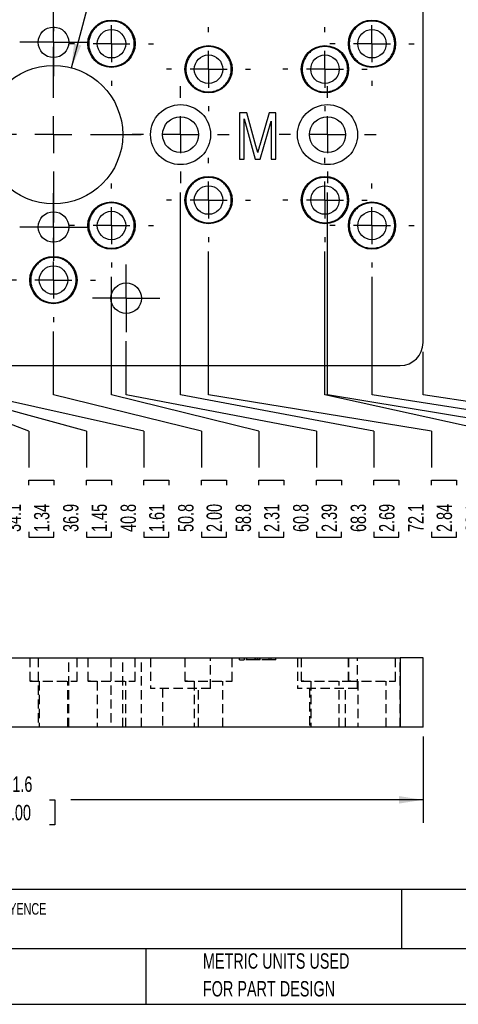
# Model space of a CAD drawing. Header units: millimetres. Extents: x 6 to 273, y 6 to 210.
# Tile 3 of 5: x 103 to 164, y 6 to 142. Entities that reach past the tile are written whole.
import ezdxf

# ---------------------------------------------------------------- set-up
doc = ezdxf.new("R2010")
doc.units = ezdxf.units.MM
doc.linetypes.add('CENTERX2', pattern=[20.32, 12.7, -2.54, 2.54, -2.54])
doc.linetypes.add('HIDDEN', pattern=[1.905, 1.27, -0.635])
doc.layers.add('CENTER', color=40, linetype='CENTERX2')
doc.layers.add('HIDDEN', color=102, linetype='HIDDEN')
doc.layers.add('DIMENSIONS', color=140, linetype='Continuous', lineweight=25)
doc.layers.add('TEXT', color=140, linetype='Continuous', lineweight=25)
doc.styles.add('SLDTEXTSTYLE0', font='TXT', dxfattribs={"width": 0.7})
doc.dimstyles.new('SLDDIMSTYLE1', dxfattribs={"dimtxt": 2.158008, "dimasz": 3.302, "dimexe": 0, "dimexo": 0.0625, "dimgap": 0.539502, "dimtad": 0, "dimtih": 1, "dimtoh": 1, "dimrnd": 1e-09, "dimzin": 12, "dimdsep": 46, "dimtxsty": 'SLDTEXTSTYLE0', "dimblk1": 'NONE', "dimblk2": 'NONE', "dimsah": 1, "dimcen": 0.09, "dimadec": 0, "dimazin": 3, "dimtfac": 1, "dimtofl": 0, "dimtmove": 0, "dimatfit": 3, "dimldrblk": 'NONE', "dimfxl": 0, "dimfrac": 2, "dimtolj": 1, "dimtzin": 12, "dimarcsym": 0})
doc.dimstyles.new('SLDDIMSTYLE3', dxfattribs={"dimtxt": 2.158008, "dimasz": 3.302, "dimexe": 0, "dimexo": 0.0625, "dimgap": 0.539502, "dimtad": 0, "dimtih": 1, "dimtoh": 1, "dimrnd": 1e-09, "dimzin": 12, "dimdsep": 46, "dimtxsty": 'SLDTEXTSTYLE0', "dimsah": 1, "dimcen": 0, "dimadec": 0, "dimazin": 3, "dimtfac": 1, "dimtofl": 0, "dimtmove": 0, "dimatfit": 3, "dimfxl": 0, "dimfrac": 2, "dimtolj": 1, "dimtzin": 12, "dimarcsym": 0})
doc.dimstyles.new('SLDDIMSTYLE5', dxfattribs={"dimtxt": 2.158008, "dimasz": 3.302, "dimexe": 0, "dimexo": 0.0625, "dimgap": 0.539502, "dimtad": 0, "dimtih": 1, "dimtoh": 1, "dimrnd": 1e-09, "dimzin": 12, "dimdsep": 46, "dimtxsty": 'SLDTEXTSTYLE0', "dimsah": 1, "dimcen": 0.09, "dimadec": 0, "dimazin": 3, "dimtfac": 1, "dimtofl": 0, "dimtmove": 0, "dimatfit": 3, "dimfxl": 0, "dimfrac": 2, "dimtolj": 1, "dimtzin": 12, "dimarcsym": 0})

# ---------------------------------------------------------------- blocks, each defined once
blk = doc.blocks.new('SW_NOTE_0')
at = {"layer": 'TEXT', "color": 0, "attachment_point": 1, "style": 'SLDTEXTSTYLE0'}
for s, insert, char_height in [('SWIVELLINK STANDARD SERIES METRIC MOUNTING PLATE, FOR USE WITH BALL BASES SLM-1 OR SLM-1-40 OR SLM-1XS AND KEYENCE', (0, 2.05), 1.5875), ('CAMERAS.', (0, -1.07), 1.587)]:
    blk.add_mtext(s, dxfattribs=dict(at, insert=insert, char_height=char_height))
blk = doc.blocks.new('SW_NOTE_0_3')
at = {"layer": 'TEXT', "color": 0, "char_height": 2.1167, "attachment_point": 1, "style": 'SLDTEXTSTYLE0'}
for s, insert in [('PART DIMENSIONS MAY DIFFER SLIGHTLY', (0, 2.73)), ("DUE TO MANUFACTURER'S VARIANCES", (0, -1.09))]:
    blk.add_mtext(s, dxfattribs=dict(at, insert=insert))
blk = doc.blocks.new('SW_NOTE_0_6')
at = {"layer": 'TEXT', "color": 0, "char_height": 2.1167, "attachment_point": 1, "style": 'SLDTEXTSTYLE0'}
for s, insert in [('METRIC UNITS USED', (0, 2.73)), ('FOR PART DESIGN', (0, -1.09))]:
    blk.add_mtext(s, dxfattribs=dict(at, insert=insert))
blk = doc.blocks.new('_D_3')
at = {"layer": 'DIMENSIONS'}
for p, q in [((46.14, 108.16), (51.14, 113.25)), ((51.14, 113.25), (102.03, 113.25)), ((32.29, 108.16), (31.56, 108.16)), ((31.56, 108.16), (31.56, 104.73)), ((38.7, 108.16), (39.43, 108.16)), ((39.43, 108.16), (39.43, 104.73)), ((46.14, 108.16), (41.14, 108.16)), ((31.56, 104.73), (32.29, 104.73)), ((39.43, 104.73), (38.7, 104.73))]:
    blk.add_line(p, q, dxfattribs=at)
at = {"layer": 'DIMENSIONS', "char_height": 2.117, "attachment_point": 1, "style": 'SLDTEXTSTYLE0'}
for s, insert in [('19.1', (32.29, 111.37)), ('0.75', (32.29, 107.46))]:
    blk.add_mtext(s, dxfattribs=dict(at, insert=insert))
blk = doc.blocks.new('_None')
blk = doc.blocks.new('_D_9')
at = {"layer": 'DIMENSIONS'}
for p, q in [((32.29, 159.08), (31.56, 159.08)), ((31.56, 159.08), (31.56, 155.65)), ((38.7, 159.08), (39.43, 159.08)), ((39.43, 159.08), (39.43, 155.65)), ((46.14, 159.08), (41.14, 159.08)), ((46.14, 159.08), (51.14, 138.65)), ((31.56, 155.65), (32.29, 155.65)), ((39.43, 155.65), (38.7, 155.65)), ((51.14, 138.65), (102.03, 138.65))]:
    blk.add_line(p, q, dxfattribs=at)
at = {"layer": 'DIMENSIONS', "char_height": 2.117, "attachment_point": 1, "style": 'SLDTEXTSTYLE0'}
for s, insert in [('44.5', (32.29, 162.29)), ('1.75', (32.29, 158.38))]:
    blk.add_mtext(s, dxfattribs=dict(at, insert=insert))
blk = doc.blocks.new('_D_19')
at = {"layer": 'DIMENSIONS'}
for p, q in [((91.23, 90.17), (91.23, 118.01)), ((104.57, 85.17), (91.23, 90.17)), ((104.57, 85.17), (104.57, 80.17)), ((104.57, 77.73), (104.57, 78.45)), ((104.57, 78.45), (108, 78.45)), ((108, 78.45), (108, 77.73)), ((104.57, 71.31), (104.57, 70.59)), ((104.57, 70.59), (108, 70.59)), ((108, 70.59), (108, 71.31))]:
    blk.add_line(p, q, dxfattribs=at)
at = {"layer": 'DIMENSIONS', "char_height": 2.117, "attachment_point": 1, "rotation": 90, "style": 'SLDTEXTSTYLE0'}
for s, insert in [('34.1', (101.35, 71.31)), ('1.34', (105.27, 71.31))]:
    blk.add_mtext(s, dxfattribs=dict(at, insert=insert))
blk = doc.blocks.new('_D_20')
at = {"layer": 'DIMENSIONS'}
for p, q in [((94.08, 90.17), (94.08, 110.89)), ((112.47, 85.17), (94.08, 90.17)), ((112.47, 85.17), (112.47, 80.17)), ((112.47, 77.73), (112.47, 78.45)), ((112.47, 78.45), (115.9, 78.45)), ((115.9, 78.45), (115.9, 77.73)), ((112.47, 71.31), (112.47, 70.59)), ((112.47, 70.59), (115.9, 70.59)), ((115.9, 70.59), (115.9, 71.31))]:
    blk.add_line(p, q, dxfattribs=at)
at = {"layer": 'DIMENSIONS', "char_height": 2.117, "attachment_point": 1, "rotation": 90, "style": 'SLDTEXTSTYLE0'}
for s, insert in [('36.9', (109.26, 71.31)), ('1.45', (113.17, 71.31))]:
    blk.add_mtext(s, dxfattribs=dict(at, insert=insert))
blk = doc.blocks.new('_D_21')
at = {"layer": 'DIMENSIONS'}
for p, q in [((97.94, 90.17), (97.94, 97.54)), ((120.37, 85.17), (97.94, 90.17)), ((120.37, 85.17), (120.37, 80.17)), ((120.37, 77.73), (120.37, 78.45)), ((120.37, 78.45), (123.8, 78.45)), ((123.8, 78.45), (123.8, 77.73)), ((120.37, 71.31), (120.37, 70.59)), ((120.37, 70.59), (123.8, 70.59)), ((123.8, 70.59), (123.8, 71.31))]:
    blk.add_line(p, q, dxfattribs=at)
at = {"layer": 'DIMENSIONS', "char_height": 2.117, "attachment_point": 1, "rotation": 90, "style": 'SLDTEXTSTYLE0'}
for s, insert in [('40.8', (117.16, 71.31)), ('1.61', (121.08, 71.31))]:
    blk.add_mtext(s, dxfattribs=dict(at, insert=insert))
blk = doc.blocks.new('_D_22')
at = {"layer": 'DIMENSIONS'}
for p, q in [((107.94, 90.17), (107.94, 98.89)), ((128.28, 85.17), (107.94, 90.17)), ((128.28, 85.17), (128.28, 80.17)), ((128.28, 77.73), (128.28, 78.45)), ((128.28, 78.45), (131.71, 78.45)), ((131.71, 78.45), (131.71, 77.73)), ((128.28, 71.31), (128.28, 70.59)), ((128.28, 70.59), (131.71, 70.59)), ((131.71, 70.59), (131.71, 71.31))]:
    blk.add_line(p, q, dxfattribs=at)
at = {"layer": 'DIMENSIONS', "char_height": 2.117, "attachment_point": 1, "rotation": 90, "style": 'SLDTEXTSTYLE0'}
for s, insert in [('50.8', (125.07, 71.31)), ('2.00', (128.98, 71.31))]:
    blk.add_mtext(s, dxfattribs=dict(at, insert=insert))
blk = doc.blocks.new('_D_23')
at = {"layer": 'DIMENSIONS'}
for p, q in [((115.92, 90.17), (115.92, 106.39)), ((136.18, 85.17), (115.92, 90.17)), ((136.18, 85.17), (136.18, 80.17)), ((136.18, 77.73), (136.18, 78.45)), ((136.18, 78.45), (139.61, 78.45)), ((139.61, 78.45), (139.61, 77.73)), ((136.18, 71.31), (136.18, 70.59)), ((136.18, 70.59), (139.61, 70.59)), ((139.61, 70.59), (139.61, 71.31))]:
    blk.add_line(p, q, dxfattribs=at)
at = {"layer": 'DIMENSIONS', "char_height": 2.117, "attachment_point": 1, "rotation": 90, "style": 'SLDTEXTSTYLE0'}
for s, insert in [('58.8', (132.97, 71.31)), ('2.31', (136.88, 71.31))]:
    blk.add_mtext(s, dxfattribs=dict(at, insert=insert))
blk = doc.blocks.new('_D_24')
at = {"layer": 'DIMENSIONS'}
for p, q in [((117.94, 90.17), (117.94, 97.54)), ((144.09, 85.17), (117.94, 90.17)), ((144.09, 85.17), (144.09, 80.17)), ((144.09, 77.73), (144.09, 78.45)), ((144.09, 78.45), (147.52, 78.45)), ((147.52, 78.45), (147.52, 77.73)), ((144.09, 71.31), (144.09, 70.59)), ((144.09, 70.59), (147.52, 70.59)), ((147.52, 70.59), (147.52, 71.31))]:
    blk.add_line(p, q, dxfattribs=at)
at = {"layer": 'DIMENSIONS', "char_height": 2.117, "attachment_point": 1, "rotation": 90, "style": 'SLDTEXTSTYLE0'}
for s, insert in [('60.8', (140.87, 71.31)), ('2.39', (144.79, 71.31))]:
    blk.add_mtext(s, dxfattribs=dict(at, insert=insert))
blk = doc.blocks.new('_D_25')
at = {"layer": 'DIMENSIONS'}
for p, q in [((125.4, 90.17), (125.4, 118.01)), ((151.99, 85.17), (125.4, 90.17)), ((151.99, 85.17), (151.99, 80.17)), ((151.99, 77.73), (151.99, 78.45)), ((151.99, 78.45), (155.42, 78.45)), ((155.42, 78.45), (155.42, 77.73)), ((151.99, 71.31), (151.99, 70.59)), ((151.99, 70.59), (155.42, 70.59)), ((155.42, 70.59), (155.42, 71.31))]:
    blk.add_line(p, q, dxfattribs=at)
at = {"layer": 'DIMENSIONS', "char_height": 2.117, "attachment_point": 1, "rotation": 90, "style": 'SLDTEXTSTYLE0'}
for s, insert in [('68.3', (148.78, 71.31)), ('2.69', (152.69, 71.31))]:
    blk.add_mtext(s, dxfattribs=dict(at, insert=insert))
blk = doc.blocks.new('_D_26')
at = {"layer": 'DIMENSIONS'}
for p, q in [((129.25, 90.17), (129.25, 109.89)), ((159.89, 85.17), (129.25, 90.17)), ((159.89, 85.17), (159.89, 80.17)), ((159.89, 77.73), (159.89, 78.45)), ((159.89, 78.45), (163.32, 78.45)), ((163.32, 78.45), (163.32, 77.73)), ((159.89, 71.31), (159.89, 70.59)), ((159.89, 70.59), (163.32, 70.59)), ((163.32, 70.59), (163.32, 71.31))]:
    blk.add_line(p, q, dxfattribs=at)
at = {"layer": 'DIMENSIONS', "char_height": 2.117, "attachment_point": 1, "rotation": 90, "style": 'SLDTEXTSTYLE0'}
for s, insert in [('72.1', (156.68, 71.31)), ('2.84', (160.6, 71.31))]:
    blk.add_mtext(s, dxfattribs=dict(at, insert=insert))
blk = doc.blocks.new('_D_27')
at = {"layer": 'DIMENSIONS'}
for p, q in [((145.25, 90.17), (145.25, 109.89)), ((167.8, 85.17), (145.25, 90.17)), ((167.8, 85.17), (167.8, 80.17)), ((167.8, 77.73), (167.8, 78.45)), ((167.8, 78.45), (171.23, 78.45)), ((171.23, 78.45), (171.23, 77.73)), ((167.8, 71.31), (167.8, 70.59)), ((167.8, 70.59), (171.23, 70.59)), ((171.23, 70.59), (171.23, 71.31))]:
    blk.add_line(p, q, dxfattribs=at)
at = {"layer": 'DIMENSIONS', "char_height": 2.117, "attachment_point": 1, "rotation": 90, "style": 'SLDTEXTSTYLE0'}
for s, insert in [('88.1', (164.59, 71.31)), ('3.47', (168.5, 71.31))]:
    blk.add_mtext(s, dxfattribs=dict(at, insert=insert))
blk = doc.blocks.new('_D_28')
at = {"layer": 'DIMENSIONS'}
for p, q in [((145.6, 90.17), (145.6, 118.01)), ((175.7, 85.17), (145.6, 90.17)), ((175.7, 85.17), (175.7, 80.17)), ((175.7, 77.73), (175.7, 78.45)), ((175.7, 78.45), (179.13, 78.45)), ((179.13, 78.45), (179.13, 77.73)), ((175.7, 71.31), (175.7, 70.59)), ((175.7, 70.59), (179.13, 70.59)), ((179.13, 70.59), (179.13, 71.31))]:
    blk.add_line(p, q, dxfattribs=at)
at = {"layer": 'DIMENSIONS', "char_height": 2.117, "attachment_point": 1, "rotation": 90, "style": 'SLDTEXTSTYLE0'}
for s, insert in [('88.5', (172.49, 71.31)), ('3.48', (176.4, 71.31))]:
    blk.add_mtext(s, dxfattribs=dict(at, insert=insert))
blk = doc.blocks.new('_D_29')
at = {"layer": 'DIMENSIONS'}
for p, q in [((151.72, 90.17), (151.72, 106.39)), ((183.61, 85.17), (151.72, 90.17)), ((183.61, 85.17), (183.61, 80.17)), ((183.61, 77.73), (183.61, 78.45)), ((183.61, 78.45), (187.04, 78.45)), ((187.04, 78.45), (187.04, 77.73)), ((183.61, 71.31), (183.61, 70.59)), ((183.61, 70.59), (187.04, 70.59)), ((187.04, 70.59), (187.04, 71.31))]:
    blk.add_line(p, q, dxfattribs=at)
at = {"layer": 'DIMENSIONS', "char_height": 2.117, "attachment_point": 1, "rotation": 90, "style": 'SLDTEXTSTYLE0'}
for s, insert in [('94.6', (180.39, 71.31)), ('3.72', (184.31, 71.31))]:
    blk.add_mtext(s, dxfattribs=dict(at, insert=insert))
blk = doc.blocks.new('_D_30')
at = {"layer": 'DIMENSIONS'}
for p, q in [((158.74, 90.17), (158.74, 96.1)), ((191.51, 85.17), (158.74, 90.17)), ((191.51, 85.17), (191.51, 80.17)), ((191.51, 77.73), (191.51, 78.45)), ((191.51, 78.45), (194.94, 78.45)), ((194.94, 78.45), (194.94, 77.73)), ((191.51, 71.31), (191.51, 70.59)), ((191.51, 70.59), (194.94, 70.59)), ((194.94, 70.59), (194.94, 71.31))]:
    blk.add_line(p, q, dxfattribs=at)
at = {"layer": 'DIMENSIONS', "char_height": 2.117, "attachment_point": 1, "rotation": 90, "style": 'SLDTEXTSTYLE0'}
for s, insert in [('101.6', (188.3, 70.42)), ('4.00', (192.21, 71.31))]:
    blk.add_mtext(s, dxfattribs=dict(at, insert=insert))
blk = doc.blocks.new('_D_34')
at = {"layer": 'DIMENSIONS'}
for p, q in [((110.41, 135.15), (119.04, 167.35)), ((119.04, 167.35), (125.39, 167.35)), ((127.02, 167.35), (126.29, 167.35)), ((126.29, 167.35), (126.29, 163.92)), ((133.43, 167.35), (134.15, 167.35)), ((134.15, 167.35), (134.15, 163.92)), ((126.29, 163.92), (127.02, 163.92)), ((134.15, 163.92), (133.43, 163.92))]:
    blk.add_line(p, q, dxfattribs=at)
blk.add_solid([(110.41, 135.15), (111.75, 138.21), (110.77, 138.47)], dxfattribs=at)
at = {"layer": 'DIMENSIONS', "char_height": 2.117, "attachment_point": 1, "style": 'SLDTEXTSTYLE0'}
for s, insert in [('%%c', (125.39, 170.56)), ('19.1', (128.64, 170.56)), ('0.75', (127.02, 166.65))]:
    blk.add_mtext(s, dxfattribs=dict(at, insert=insert))
blk = doc.blocks.new('SW_CENTERMARKSYMBOL_12')
at = {"layer": 'CENTER', "color": 0}
for p, q in [((0, 5.08), (0, 5.79)), ((0, 0), (0, 2.54)), ((-5.08, 0), (-5.79, 0)), ((0, 0), (-2.54, 0)), ((0, 0), (0, -2.54)), ((0, 0), (2.54, 0)), ((5.08, 0), (5.79, 0)), ((0, -5.08), (0, -5.79))]:
    blk.add_line(p, q, dxfattribs=at)
blk = doc.blocks.new('SW_CENTERMARKSYMBOL_14')
at = {"layer": 'CENTER', "color": 0}
for p, q in [((0, 5.08), (0, 5.79)), ((0, 0), (0, 2.54)), ((-5.08, 0), (-5.79, 0)), ((0, 0), (-2.54, 0)), ((0, 0), (0, -2.54)), ((0, 0), (2.54, 0)), ((5.08, 0), (5.79, 0)), ((0, -5.08), (0, -5.79))]:
    blk.add_line(p, q, dxfattribs=at)
blk = doc.blocks.new('SW_CENTERMARKSYMBOL_15')
at = {"layer": 'CENTER', "color": 0}
for p, q in [((0, 2.54), (0, 4.64)), ((0, 0), (0, 2.54)), ((-2.54, 0), (-4.64, 0)), ((0, 0), (-2.54, 0)), ((0, 0), (0, -2.54)), ((0, 0), (2.54, 0)), ((2.54, 0), (4.64, 0)), ((0, -2.54), (0, -4.64))]:
    blk.add_line(p, q, dxfattribs=at)
blk = doc.blocks.new('SW_CENTERMARKSYMBOL_16')
at = {"layer": 'CENTER', "color": 0}
for p, q in [((0, 2.54), (0, 4.64)), ((0, 0), (0, 2.54)), ((-2.54, 0), (-4.64, 0)), ((0, 0), (-2.54, 0)), ((0, 0), (0, -2.54)), ((0, 0), (2.54, 0)), ((2.54, 0), (4.64, 0)), ((0, -2.54), (0, -4.64))]:
    blk.add_line(p, q, dxfattribs=at)
blk = doc.blocks.new('SW_CENTERMARKSYMBOL_17')
at = {"layer": 'CENTER', "color": 0}
for p, q in [((0, 5.08), (0, 5.79)), ((0, 0), (0, 2.54)), ((-5.08, 0), (-5.79, 0)), ((0, 0), (-2.54, 0)), ((0, 0), (0, -2.54)), ((0, 0), (2.54, 0)), ((5.08, 0), (5.79, 0)), ((0, -5.08), (0, -5.79))]:
    blk.add_line(p, q, dxfattribs=at)
blk = doc.blocks.new('SW_CENTERMARKSYMBOL_18')
at = {"layer": 'CENTER', "color": 0}
for p, q in [((0, 2.54), (0, 4.64)), ((0, 0), (0, 2.54)), ((-2.54, 0), (-4.64, 0)), ((0, 0), (-2.54, 0)), ((0, 0), (0, -2.54)), ((0, 0), (2.54, 0)), ((2.54, 0), (4.64, 0)), ((0, -2.54), (0, -4.64))]:
    blk.add_line(p, q, dxfattribs=at)
blk = doc.blocks.new('SW_CENTERMARKSYMBOL_19')
at = {"layer": 'CENTER', "color": 0}
for p, q in [((0, 5.08), (0, 5.79)), ((0, 0), (0, 2.54)), ((-5.08, 0), (-5.79, 0)), ((0, 0), (-2.54, 0)), ((0, 0), (0, -2.54)), ((0, 0), (2.54, 0)), ((5.08, 0), (5.79, 0)), ((0, -5.08), (0, -5.79))]:
    blk.add_line(p, q, dxfattribs=at)
blk = doc.blocks.new('SW_CENTERMARKSYMBOL_20')
at = {"layer": 'CENTER', "color": 0}
for p, q in [((0, 5.08), (0, 6.665)), ((0, 0), (0, 2.54)), ((-5.08, 0), (-6.665, 0)), ((0, 0), (-2.54, 0)), ((0, 0), (0, -2.54)), ((0, 0), (2.54, 0)), ((5.08, 0), (6.665, 0)), ((0, -5.08), (0, -6.665))]:
    blk.add_line(p, q, dxfattribs=at)
blk = doc.blocks.new('SW_CENTERMARKSYMBOL_21')
at = {"layer": 'CENTER', "color": 0}
for p, q in [((0, 5.08), (0, 5.79)), ((0, 0), (0, 2.54)), ((-5.08, 0), (-5.79, 0)), ((0, 0), (-2.54, 0)), ((0, 0), (0, -2.54)), ((0, 0), (2.54, 0)), ((5.08, 0), (5.79, 0)), ((0, -5.08), (0, -5.79))]:
    blk.add_line(p, q, dxfattribs=at)
blk = doc.blocks.new('SW_CENTERMARKSYMBOL_22')
at = {"layer": 'CENTER', "color": 0}
for p, q in [((0, 5.08), (0, 5.79)), ((0, 0), (0, 2.54)), ((-5.08, 0), (-5.79, 0)), ((0, 0), (-2.54, 0)), ((0, 0), (0, -2.54)), ((0, 0), (2.54, 0)), ((5.08, 0), (5.79, 0)), ((0, -5.08), (0, -5.79))]:
    blk.add_line(p, q, dxfattribs=at)
blk = doc.blocks.new('SW_CENTERMARKSYMBOL_23')
at = {"layer": 'CENTER', "color": 0}
for p, q in [((0, 5.08), (0, 6.665)), ((0, 0), (0, 2.54)), ((-5.08, 0), (-6.665, 0)), ((0, 0), (-2.54, 0)), ((0, 0), (0, -2.54)), ((0, 0), (2.54, 0)), ((5.08, 0), (6.665, 0)), ((0, -5.08), (0, -6.665))]:
    blk.add_line(p, q, dxfattribs=at)
blk = doc.blocks.new('SW_CENTERMARKSYMBOL_24')
at = {"layer": 'CENTER', "color": 0}
for p, q in [((0, 5.08), (0, 5.79)), ((0, 0), (0, 2.54)), ((-5.08, 0), (-5.79, 0)), ((0, 0), (-2.54, 0)), ((0, 0), (0, -2.54)), ((0, 0), (2.54, 0)), ((5.08, 0), (5.79, 0)), ((0, -5.08), (0, -5.79))]:
    blk.add_line(p, q, dxfattribs=at)
blk = doc.blocks.new('SW_CENTERMARKSYMBOL_25')
at = {"layer": 'CENTER', "color": 0}
for p, q in [((0, 5.08), (0, 5.79)), ((0, 0), (0, 2.54)), ((-5.08, 0), (-5.79, 0)), ((0, 0), (-2.54, 0)), ((0, 0), (0, -2.54)), ((0, 0), (2.54, 0)), ((5.08, 0), (5.79, 0)), ((0, -5.08), (0, -5.79))]:
    blk.add_line(p, q, dxfattribs=at)
blk = doc.blocks.new('SW_CENTERMARKSYMBOL_26')
at = {"layer": 'CENTER', "color": 0}
for p, q in [((0, 5.08), (0, 5.79)), ((0, 0), (0, 2.54)), ((-5.08, 0), (-5.79, 0)), ((0, 0), (-2.54, 0)), ((0, 0), (0, -2.54)), ((0, 0), (2.54, 0)), ((5.08, 0), (5.79, 0)), ((0, -5.08), (0, -5.79))]:
    blk.add_line(p, q, dxfattribs=at)
blk = doc.blocks.new('SW_CENTERMARKSYMBOL_27')
at = {"layer": 'CENTER', "color": 0}
for p, q in [((0, 5.08), (0, 5.79)), ((0, 0), (0, 2.54)), ((-5.08, 0), (-5.79, 0)), ((0, 0), (-2.54, 0)), ((0, 0), (0, -2.54)), ((0, 0), (2.54, 0)), ((5.08, 0), (5.79, 0)), ((0, -5.08), (0, -5.79))]:
    blk.add_line(p, q, dxfattribs=at)
blk = doc.blocks.new('SW_CENTERMARKSYMBOL_28')
at = {"layer": 'CENTER', "color": 0}
for p, q in [((0, 5.08), (0, 12.065)), ((0, 0), (0, 2.54)), ((-5.08, 0), (-12.065, 0)), ((0, 0), (-2.54, 0)), ((0, 0), (0, -2.54)), ((0, 0), (2.54, 0)), ((5.08, 0), (12.065, 0)), ((0, -5.08), (0, -12.065))]:
    blk.add_line(p, q, dxfattribs=at)
blk = doc.blocks.new('_D_36')
at = {"layer": 'DIMENSIONS'}
for p, q in [((57.14, 43.2), (57.14, 31.29)), ((158.74, 43.2), (158.74, 31.29)), ((57.14, 34.47), (98.07, 34.47)), ((100.99, 34.47), (100.27, 34.47)), ((100.27, 34.47), (100.27, 31.04)), ((107.4, 34.47), (108.13, 34.47)), ((108.13, 34.47), (108.13, 31.04)), ((158.74, 34.47), (110.33, 34.47)), ((100.27, 31.04), (100.99, 31.04)), ((108.13, 31.04), (107.4, 31.04))]:
    blk.add_line(p, q, dxfattribs=at)
for points in [[(57.14, 34.47), (60.44, 33.96), (60.44, 34.98)], [(158.74, 34.47), (155.44, 34.98), (155.44, 33.96)]]:
    blk.add_solid(points, dxfattribs=at)
at = {"layer": 'DIMENSIONS', "char_height": 2.117, "attachment_point": 1, "style": 'SLDTEXTSTYLE0'}
for s, insert in [('101.6', (100.09, 37.68)), ('4.00', (100.99, 33.77))]:
    blk.add_mtext(s, dxfattribs=dict(at, insert=insert))

msp = doc.modelspace()

# ---------------------------------------------------------------- linework, layer by layer
for p, q in [((158.742, 97.372), (158.742, 154.522)), ((134.526, 128.928), (133.494, 128.928)), ((133.494, 128.928), (133.494, 122.578)), ((135.762, 124.432), (134.526, 128.928)), ((137.59, 128.928), (136.296, 124.509)), ((138.524, 128.928), (137.59, 128.928)), ((138.524, 122.578), (138.524, 128.928)), ((134.154, 122.578), (134.154, 128.12)), ((134.154, 128.12), (135.665, 122.578)), ((136.34, 122.578), (137.865, 127.82)), ((137.865, 127.82), (137.865, 122.578)), ((136.009, 123.491), (135.762, 124.432)), ((133.494, 122.578), (134.154, 122.578)), ((135.665, 122.578), (136.34, 122.578)), ((137.865, 122.578), (138.524, 122.578)), ((60.317, 94.197), (155.567, 94.197)), ((60.317, 53.994), (155.567, 53.994)), ((155.567, 53.994), (155.567, 44.469)), ((158.742, 53.994), (155.567, 53.994)), ((158.742, 44.469), (158.742, 53.994)), ((155.567, 44.469), (60.317, 44.469)), ((158.742, 44.469), (155.567, 44.469))]:
    msp.add_line(p, q)
for centre, radius in [((115.917, 138.447), 3.25), ((151.717, 138.447), 3.25), ((107.942, 138.647), 2.1), ((115.917, 138.447), 1.956), ((151.717, 138.447), 1.956), ((129.252, 134.947), 3.25), ((145.252, 134.947), 3.25), ((129.252, 134.947), 1.956), ((145.252, 134.947), 1.956), ((107.942, 125.947), 9.525), ((125.404, 125.947), 4.125), ((145.604, 125.947), 4.125), ((125.404, 125.947), 2.464), ((145.604, 125.947), 2.464), ((129.252, 116.947), 3.25), ((145.252, 116.947), 3.25), ((129.252, 116.947), 1.956), ((145.252, 116.947), 1.956), ((115.917, 113.447), 3.25), ((151.717, 113.447), 3.25), ((107.942, 113.247), 2.1), ((115.917, 113.447), 1.956), ((151.717, 113.447), 1.956), ((107.942, 105.947), 3.25), ((107.942, 105.947), 1.956), ((117.942, 103.447), 2.1)]:
    msp.add_circle(centre, radius)
msp.add_arc((155.567, 97.372), 3.175, 270, 0)
for points, knots in [([(119.041, 138.447), (119.041, 138.25), (119.005, 137.858), (118.834, 137.274), (118.548, 136.719), (118.141, 136.223), (117.645, 135.816), (117.089, 135.53), (116.506, 135.359), (115.917, 135.304), (115.328, 135.359), (114.745, 135.53), (114.189, 135.816), (113.693, 136.223), (113.287, 136.719), (113, 137.275), (112.829, 137.858), (112.775, 138.447), (112.829, 139.036), (113, 139.619), (113.287, 140.175), (113.693, 140.671), (114.189, 141.077), (114.745, 141.364), (115.328, 141.535), (115.917, 141.589), (116.506, 141.535), (117.09, 141.364), (117.645, 141.077), (118.142, 140.671), (118.548, 140.175), (118.834, 139.619), (119.005, 139.036), (119.041, 138.643), (119.041, 138.447)], [0, 0, 0, 0, 0.0300145, 0.060002, 0.0925147, 0.125, 0.1575127, 0.189998, 0.2200125, 0.25, 0.2800145, 0.310002, 0.3425147, 0.375, 0.4075127, 0.439998, 0.4700056, 0.4999998, 0.5300075, 0.560002, 0.5925147, 0.625, 0.6575127, 0.689998, 0.7200125, 0.75, 0.7800145, 0.810002, 0.8425147, 0.875, 0.9075127, 0.939998, 0.9700125, 1, 1, 1, 1]), ([(154.841, 138.447), (154.841, 138.25), (154.805, 137.858), (154.634, 137.274), (154.348, 136.719), (153.941, 136.223), (153.445, 135.816), (152.889, 135.53), (152.306, 135.359), (151.717, 135.304), (151.128, 135.359), (150.545, 135.53), (149.989, 135.816), (149.493, 136.223), (149.087, 136.719), (148.8, 137.275), (148.629, 137.858), (148.575, 138.447), (148.629, 139.036), (148.8, 139.619), (149.087, 140.175), (149.493, 140.671), (149.989, 141.077), (150.545, 141.364), (151.128, 141.535), (151.717, 141.589), (152.306, 141.535), (152.89, 141.364), (153.445, 141.077), (153.942, 140.671), (154.348, 140.175), (154.634, 139.619), (154.805, 139.036), (154.841, 138.643), (154.841, 138.447)], [0, 0, 0, 0, 0.0300145, 0.060002, 0.0925147, 0.125, 0.1575127, 0.189998, 0.2200125, 0.25, 0.2800145, 0.310002, 0.3425147, 0.375, 0.4075127, 0.439998, 0.4700056, 0.4999998, 0.5300075, 0.560002, 0.5925147, 0.625, 0.6575127, 0.689998, 0.7200125, 0.75, 0.7800145, 0.810002, 0.8425147, 0.875, 0.9075127, 0.939998, 0.9700125, 1, 1, 1, 1]), ([(132.376, 134.947), (132.376, 134.75), (132.34, 134.358), (132.169, 133.774), (131.883, 133.219), (131.476, 132.723), (130.98, 132.316), (130.424, 132.03), (129.841, 131.859), (129.252, 131.804), (128.663, 131.859), (128.08, 132.03), (127.524, 132.316), (127.028, 132.723), (126.622, 133.219), (126.335, 133.775), (126.164, 134.358), (126.11, 134.947), (126.164, 135.536), (126.335, 136.119), (126.622, 136.675), (127.028, 137.171), (127.524, 137.577), (128.08, 137.864), (128.663, 138.035), (129.252, 138.089), (129.841, 138.035), (130.425, 137.864), (130.98, 137.577), (131.477, 137.171), (131.883, 136.675), (132.169, 136.119), (132.34, 135.536), (132.376, 135.143), (132.376, 134.947)], [0, 0, 0, 0, 0.0300145, 0.060002, 0.0925147, 0.125, 0.1575127, 0.189998, 0.2200125, 0.25, 0.2800145, 0.310002, 0.3425147, 0.375, 0.4075127, 0.439998, 0.4700056, 0.4999998, 0.5300075, 0.560002, 0.5925147, 0.625, 0.6575127, 0.689998, 0.7200125, 0.75, 0.7800145, 0.810002, 0.8425147, 0.875, 0.9075127, 0.939998, 0.9700125, 1, 1, 1, 1]), ([(148.376, 134.947), (148.376, 134.75), (148.34, 134.358), (148.169, 133.774), (147.883, 133.219), (147.476, 132.723), (146.98, 132.316), (146.424, 132.03), (145.841, 131.859), (145.252, 131.804), (144.663, 131.859), (144.08, 132.03), (143.524, 132.316), (143.028, 132.723), (142.622, 133.219), (142.335, 133.775), (142.164, 134.358), (142.11, 134.947), (142.164, 135.536), (142.335, 136.119), (142.622, 136.675), (143.028, 137.171), (143.524, 137.577), (144.08, 137.864), (144.663, 138.035), (145.252, 138.089), (145.841, 138.035), (146.425, 137.864), (146.98, 137.577), (147.477, 137.171), (147.883, 136.675), (148.169, 136.119), (148.34, 135.536), (148.376, 135.143), (148.376, 134.947)], [0, 0, 0, 0, 0.0300145, 0.060002, 0.0925147, 0.125, 0.1575127, 0.189998, 0.2200125, 0.25, 0.2800145, 0.310002, 0.3425147, 0.375, 0.4075127, 0.439998, 0.4700056, 0.4999998, 0.5300075, 0.560002, 0.5925147, 0.625, 0.6575127, 0.689998, 0.7200125, 0.75, 0.7800145, 0.810002, 0.8425147, 0.875, 0.9075127, 0.939998, 0.9700125, 1, 1, 1, 1]), ([(136.296, 124.509), (136.281, 124.455), (136.251, 124.35), (136.207, 124.198), (136.166, 124.057), (136.128, 123.925), (136.095, 123.802), (136.063, 123.69), (136.034, 123.587), (136.017, 123.522), (136.009, 123.491)], [0, 0, 0, 0, 0.1596337, 0.3092279, 0.4487834, 0.577963, 0.6979467, 0.8093892, 0.909288, 1, 1, 1, 1]), ([(132.376, 116.947), (132.376, 116.75), (132.34, 116.358), (132.169, 115.774), (131.883, 115.219), (131.476, 114.723), (130.98, 114.316), (130.424, 114.03), (129.841, 113.859), (129.252, 113.804), (128.663, 113.859), (128.08, 114.03), (127.524, 114.316), (127.028, 114.723), (126.622, 115.219), (126.335, 115.775), (126.164, 116.358), (126.11, 116.947), (126.164, 117.536), (126.335, 118.119), (126.622, 118.675), (127.028, 119.171), (127.524, 119.577), (128.08, 119.864), (128.663, 120.035), (129.252, 120.089), (129.841, 120.035), (130.425, 119.864), (130.98, 119.577), (131.477, 119.171), (131.883, 118.675), (132.169, 118.119), (132.34, 117.536), (132.376, 117.143), (132.376, 116.947)], [0, 0, 0, 0, 0.0300145, 0.060002, 0.0925147, 0.125, 0.1575127, 0.189998, 0.2200125, 0.25, 0.2800145, 0.310002, 0.3425147, 0.375, 0.4075127, 0.439998, 0.4700056, 0.4999998, 0.5300075, 0.560002, 0.5925147, 0.625, 0.6575127, 0.689998, 0.7200125, 0.75, 0.7800145, 0.810002, 0.8425147, 0.875, 0.9075127, 0.939998, 0.9700125, 1, 1, 1, 1]), ([(148.376, 116.947), (148.376, 116.75), (148.34, 116.358), (148.169, 115.774), (147.883, 115.219), (147.476, 114.723), (146.98, 114.316), (146.424, 114.03), (145.841, 113.859), (145.252, 113.804), (144.663, 113.859), (144.08, 114.03), (143.524, 114.316), (143.028, 114.723), (142.622, 115.219), (142.335, 115.775), (142.164, 116.358), (142.11, 116.947), (142.164, 117.536), (142.335, 118.119), (142.622, 118.675), (143.028, 119.171), (143.524, 119.577), (144.08, 119.864), (144.663, 120.035), (145.252, 120.089), (145.841, 120.035), (146.425, 119.864), (146.98, 119.577), (147.477, 119.171), (147.883, 118.675), (148.169, 118.119), (148.34, 117.536), (148.376, 117.143), (148.376, 116.947)], [0, 0, 0, 0, 0.0300145, 0.060002, 0.0925147, 0.125, 0.1575127, 0.189998, 0.2200125, 0.25, 0.2800145, 0.310002, 0.3425147, 0.375, 0.4075127, 0.439998, 0.4700056, 0.4999998, 0.5300075, 0.560002, 0.5925147, 0.625, 0.6575127, 0.689998, 0.7200125, 0.75, 0.7800145, 0.810002, 0.8425147, 0.875, 0.9075127, 0.939998, 0.9700125, 1, 1, 1, 1]), ([(119.041, 113.447), (119.041, 113.25), (119.005, 112.858), (118.834, 112.274), (118.548, 111.719), (118.141, 111.223), (117.645, 110.816), (117.089, 110.53), (116.506, 110.359), (115.917, 110.304), (115.328, 110.359), (114.745, 110.53), (114.189, 110.816), (113.693, 111.223), (113.287, 111.719), (113, 112.275), (112.829, 112.858), (112.775, 113.447), (112.829, 114.036), (113, 114.619), (113.287, 115.175), (113.693, 115.671), (114.189, 116.077), (114.745, 116.364), (115.328, 116.535), (115.917, 116.589), (116.506, 116.535), (117.09, 116.364), (117.645, 116.077), (118.142, 115.671), (118.548, 115.175), (118.834, 114.619), (119.005, 114.036), (119.041, 113.643), (119.041, 113.447)], [0, 0, 0, 0, 0.0300145, 0.060002, 0.0925147, 0.125, 0.1575127, 0.189998, 0.2200125, 0.25, 0.2800145, 0.310002, 0.3425147, 0.375, 0.4075127, 0.439998, 0.4700056, 0.4999998, 0.5300075, 0.560002, 0.5925147, 0.625, 0.6575127, 0.689998, 0.7200125, 0.75, 0.7800145, 0.810002, 0.8425147, 0.875, 0.9075127, 0.939998, 0.9700125, 1, 1, 1, 1]), ([(154.841, 113.447), (154.841, 113.25), (154.805, 112.858), (154.634, 112.274), (154.348, 111.719), (153.941, 111.223), (153.445, 110.816), (152.889, 110.53), (152.306, 110.359), (151.717, 110.304), (151.128, 110.359), (150.545, 110.53), (149.989, 110.816), (149.493, 111.223), (149.087, 111.719), (148.8, 112.275), (148.629, 112.858), (148.575, 113.447), (148.629, 114.036), (148.8, 114.619), (149.087, 115.175), (149.493, 115.671), (149.989, 116.077), (150.545, 116.364), (151.128, 116.535), (151.717, 116.589), (152.306, 116.535), (152.89, 116.364), (153.445, 116.077), (153.942, 115.671), (154.348, 115.175), (154.634, 114.619), (154.805, 114.036), (154.841, 113.643), (154.841, 113.447)], [0, 0, 0, 0, 0.0300145, 0.060002, 0.0925147, 0.125, 0.1575127, 0.189998, 0.2200125, 0.25, 0.2800145, 0.310002, 0.3425147, 0.375, 0.4075127, 0.439998, 0.4700056, 0.4999998, 0.5300075, 0.560002, 0.5925147, 0.625, 0.6575127, 0.689998, 0.7200125, 0.75, 0.7800145, 0.810002, 0.8425147, 0.875, 0.9075127, 0.939998, 0.9700125, 1, 1, 1, 1]), ([(111.066, 105.947), (111.066, 105.75), (111.03, 105.358), (110.859, 104.774), (110.572, 104.219), (110.166, 103.723), (109.67, 103.316), (109.114, 103.03), (108.531, 102.859), (107.942, 102.804), (107.353, 102.859), (106.769, 103.03), (106.214, 103.316), (105.717, 103.723), (105.311, 104.219), (105.025, 104.775), (104.854, 105.358), (104.799, 105.947), (104.854, 106.536), (105.025, 107.119), (105.311, 107.675), (105.718, 108.171), (106.214, 108.577), (106.77, 108.864), (107.353, 109.035), (107.942, 109.089), (108.531, 109.035), (109.114, 108.864), (109.67, 108.577), (110.166, 108.171), (110.572, 107.675), (110.859, 107.119), (111.03, 106.536), (111.066, 106.143), (111.066, 105.947)], [0, 0, 0, 0, 0.0300145, 0.060002, 0.0925147, 0.125, 0.1575127, 0.189998, 0.2200125, 0.25, 0.2800145, 0.310002, 0.3425147, 0.375, 0.4075127, 0.439998, 0.4700056, 0.4999998, 0.5300075, 0.560002, 0.5925147, 0.625, 0.6575127, 0.689998, 0.7200125, 0.75, 0.7800145, 0.810002, 0.8425147, 0.875, 0.9075127, 0.939998, 0.9700125, 1, 1, 1, 1])]:
    msp.add_open_spline(points, degree=3, knots=knots)
at = {"layer": 'HIDDEN'}
for p, q in [((104.692, 53.994), (104.692, 50.794)), ((105.842, 53.994), (105.842, 44.469)), ((110.042, 44.469), (110.042, 53.994)), ((111.192, 50.794), (111.192, 53.994)), ((112.667, 53.994), (112.667, 50.794)), ((115.842, 53.994), (115.842, 44.469)), ((117.467, 44.469), (117.467, 53.994)), ((119.167, 50.794), (119.167, 53.994)), ((120.042, 44.469), (120.042, 53.994)), ((121.279, 53.994), (121.279, 49.794)), ((126.002, 53.994), (126.002, 50.794)), ((129.529, 49.794), (129.529, 53.994)), ((132.502, 50.794), (132.502, 53.994)), ((133.494, 53.74), (133.494, 53.994)), ((133.494, 53.74), (134.154, 53.74)), ((134.154, 53.994), (134.154, 53.74)), ((135.665, 53.74), (134.154, 53.74)), ((134.526, 53.74), (134.526, 53.994)), ((135.665, 53.74), (135.665, 53.994)), ((136.34, 53.74), (135.665, 53.74)), ((135.762, 53.74), (135.762, 53.994)), ((136.009, 53.74), (136.009, 53.994)), ((136.296, 53.74), (136.296, 53.994)), ((136.34, 53.74), (136.34, 53.994)), ((137.865, 53.74), (136.34, 53.74)), ((137.59, 53.74), (137.59, 53.994)), ((137.865, 53.74), (137.865, 53.994)), ((138.524, 53.74), (137.865, 53.74)), ((138.524, 53.74), (138.524, 53.994)), ((141.479, 53.994), (141.479, 49.794)), ((142.002, 53.994), (142.002, 50.794)), ((148.467, 53.994), (148.467, 50.794)), ((148.502, 50.794), (148.502, 53.994)), ((149.729, 49.794), (149.729, 53.994)), ((154.967, 50.794), (154.967, 53.994)), ((155.567, 44.469), (155.567, 53.994)), ((104.692, 50.794), (111.192, 50.794)), ((105.986, 50.793), (105.986, 44.469)), ((109.897, 44.469), (109.897, 50.793)), ((112.667, 50.794), (119.167, 50.794)), ((113.961, 50.793), (113.961, 44.469)), ((117.873, 44.469), (117.873, 50.793)), ((126.002, 50.794), (132.502, 50.794)), ((127.296, 50.793), (127.296, 44.469)), ((131.208, 44.469), (131.208, 50.793)), ((142.002, 50.794), (148.467, 50.794)), ((143.296, 50.793), (143.296, 44.469)), ((147.208, 44.469), (147.208, 50.793)), ((148.467, 50.794), (154.967, 50.794)), ((149.761, 50.793), (149.761, 44.469)), ((153.673, 44.469), (153.673, 50.793)), ((129.529, 49.794), (121.279, 49.794)), ((122.94, 49.794), (122.94, 44.469)), ((127.868, 44.469), (127.868, 49.794)), ((149.729, 49.794), (141.479, 49.794)), ((143.14, 49.794), (143.14, 44.469)), ((148.068, 44.469), (148.068, 49.794))]:
    msp.add_line(p, q, dxfattribs=at)
for points, knots in [([(105.037, 50.794), (105.017, 50.794), (104.977, 50.794), (104.928, 50.794), (104.888, 50.794), (104.856, 50.794), (104.834, 50.794), (104.82, 50.794), (104.812, 50.794), (104.854, 50.794), (105.025, 50.794), (105.311, 50.794), (105.717, 50.794), (106.214, 50.794), (106.769, 50.794), (107.352, 50.794), (107.867, 50.794), (108.304, 50.794), (108.661, 50.794), (109.016, 50.794), (109.366, 50.794), (109.703, 50.794), (110.013, 50.794), (110.291, 50.794), (110.533, 50.794), (110.732, 50.794), (110.883, 50.794), (110.989, 50.794), (111.054, 50.794), (111.062, 50.794), (111.066, 50.794)], [0, 0, 0, 0, 0.0154249, 0.0307396, 0.0459886, 0.061217, 0.0764699, 0.0917924, 0.1072288, 0.1607577, 0.2143104, 0.2722851, 0.3303086, 0.3882833, 0.4463068, 0.4998236, 0.5533888, 0.5864525, 0.6192532, 0.6522413, 0.6875074, 0.7230429, 0.7586688, 0.7946947, 0.8302975, 0.8658469, 0.9011339, 0.93409, 0.9668953, 1, 1, 1, 1]), ([(113.012, 50.794), (112.992, 50.794), (112.953, 50.794), (112.904, 50.794), (112.863, 50.794), (112.832, 50.794), (112.809, 50.794), (112.796, 50.794), (112.788, 50.794), (112.829, 50.794), (113, 50.794), (113.287, 50.794), (113.693, 50.794), (114.189, 50.794), (114.745, 50.794), (115.328, 50.794), (115.842, 50.794), (116.28, 50.794), (116.637, 50.794), (116.992, 50.794), (117.342, 50.794), (117.678, 50.794), (117.989, 50.794), (118.267, 50.794), (118.509, 50.794), (118.707, 50.794), (118.859, 50.794), (118.965, 50.794), (119.03, 50.794), (119.038, 50.794), (119.041, 50.794)], [0, 0, 0, 0, 0.0154249, 0.0307396, 0.0459886, 0.061217, 0.0764699, 0.0917924, 0.1072288, 0.1607577, 0.2143104, 0.2722851, 0.3303086, 0.3882833, 0.4463068, 0.4998236, 0.5533888, 0.5864525, 0.6192532, 0.6522413, 0.6875074, 0.7230429, 0.7586688, 0.7946947, 0.8302975, 0.8658469, 0.9011339, 0.93409, 0.9668953, 1, 1, 1, 1]), ([(126.347, 50.794), (126.327, 50.794), (126.288, 50.794), (126.239, 50.794), (126.198, 50.794), (126.167, 50.794), (126.144, 50.794), (126.131, 50.794), (126.123, 50.794), (126.164, 50.794), (126.335, 50.794), (126.622, 50.794), (127.028, 50.794), (127.524, 50.794), (128.08, 50.794), (128.663, 50.794), (129.177, 50.794), (129.615, 50.794), (129.972, 50.794), (130.327, 50.794), (130.677, 50.794), (131.013, 50.794), (131.324, 50.794), (131.602, 50.794), (131.844, 50.794), (132.042, 50.794), (132.194, 50.794), (132.3, 50.794), (132.365, 50.794), (132.373, 50.794), (132.376, 50.794)], [0, 0, 0, 0, 0.0154249, 0.0307396, 0.0459886, 0.061217, 0.0764699, 0.0917924, 0.1072288, 0.1607577, 0.2143104, 0.2722851, 0.3303086, 0.3882833, 0.4463068, 0.4998236, 0.5533888, 0.5864525, 0.6192532, 0.6522413, 0.6875074, 0.7230429, 0.7586688, 0.7946947, 0.8302975, 0.8658469, 0.9011339, 0.93409, 0.9668953, 1, 1, 1, 1]), ([(142.347, 50.794), (142.327, 50.794), (142.288, 50.794), (142.239, 50.794), (142.198, 50.794), (142.167, 50.794), (142.144, 50.794), (142.131, 50.794), (142.123, 50.794), (142.164, 50.794), (142.335, 50.794), (142.622, 50.794), (143.028, 50.794), (143.524, 50.794), (144.08, 50.794), (144.663, 50.794), (145.177, 50.794), (145.615, 50.794), (145.972, 50.794), (146.327, 50.794), (146.677, 50.794), (147.013, 50.794), (147.324, 50.794), (147.602, 50.794), (147.844, 50.794), (148.042, 50.794), (148.194, 50.794), (148.3, 50.794), (148.365, 50.794), (148.373, 50.794), (148.376, 50.794)], [0, 0, 0, 0, 0.01542492, 0.03073964, 0.04598864, 0.06121697, 0.07646987, 0.09179236, 0.10722884, 0.16075772, 0.21431043, 0.27228511, 0.33030858, 0.38828329, 0.44630678, 0.49982363, 0.55338879, 0.58645253, 0.61925325, 0.65224127, 0.68750743, 0.7230429, 0.75866883, 0.79469473, 0.83029752, 0.86584691, 0.90113395, 0.93408998, 0.96689529, 1, 1, 1, 1]), ([(148.812, 50.794), (148.792, 50.794), (148.753, 50.794), (148.704, 50.794), (148.663, 50.794), (148.632, 50.794), (148.609, 50.794), (148.596, 50.794), (148.588, 50.794), (148.629, 50.794), (148.8, 50.794), (149.087, 50.794), (149.493, 50.794), (149.989, 50.794), (150.545, 50.794), (151.128, 50.794), (151.642, 50.794), (152.08, 50.794), (152.437, 50.794), (152.792, 50.794), (153.142, 50.794), (153.478, 50.794), (153.789, 50.794), (154.067, 50.794), (154.309, 50.794), (154.507, 50.794), (154.659, 50.794), (154.765, 50.794), (154.83, 50.794), (154.838, 50.794), (154.841, 50.794)], [0, 0, 0, 0, 0.0154249, 0.0307396, 0.0459886, 0.061217, 0.0764699, 0.0917924, 0.1072288, 0.1607577, 0.2143104, 0.2722851, 0.3303086, 0.3882833, 0.4463068, 0.4998236, 0.5533888, 0.5864525, 0.6192532, 0.6522413, 0.6875074, 0.7230429, 0.7586688, 0.7946947, 0.8302975, 0.8658469, 0.9011339, 0.93409, 0.9668953, 1, 1, 1, 1])]:
    msp.add_open_spline(points, degree=3, knots=knots, dxfattribs=at)
at = {"layer": 'TEXT'}
for p, q in [((273.05, 22.126), (6.35, 22.126)), ((155.759, 22.126), (155.759, 13.97)), ((273.05, 13.97), (6.35, 13.97)), ((120.646, 13.97), (120.646, 6.35)), ((6.35, 6.35), (273.05, 6.35))]:
    msp.add_line(p, q, dxfattribs=at)

# ---------------------------------------------------------------- block references
at = {"layer": 'CENTER'}
for name, p in [('SW_CENTERMARKSYMBOL_12', (107.942, 145.947)), ('SW_CENTERMARKSYMBOL_14', (115.917, 138.447)), ('SW_CENTERMARKSYMBOL_25', (151.717, 138.447)), ('SW_CENTERMARKSYMBOL_15', (107.942, 138.647)), ('SW_CENTERMARKSYMBOL_22', (129.252, 134.947)), ('SW_CENTERMARKSYMBOL_24', (145.252, 134.947)), ('SW_CENTERMARKSYMBOL_28', (107.942, 125.947)), ('SW_CENTERMARKSYMBOL_20', (125.404, 125.947)), ('SW_CENTERMARKSYMBOL_23', (145.604, 125.947)), ('SW_CENTERMARKSYMBOL_21', (129.252, 116.947)), ('SW_CENTERMARKSYMBOL_26', (145.252, 116.947)), ('SW_CENTERMARKSYMBOL_19', (115.917, 113.447)), ('SW_CENTERMARKSYMBOL_27', (151.717, 113.447)), ('SW_CENTERMARKSYMBOL_16', (107.942, 113.247)), ('SW_CENTERMARKSYMBOL_17', (107.942, 105.947)), ('SW_CENTERMARKSYMBOL_18', (117.942, 103.447))]:
    msp.add_blockref(name, p, dxfattribs=at)
at = {"layer": 'TEXT'}
for name, p in [('SW_NOTE_0', (7.966, 18.216)), ('SW_NOTE_0_3', (55.119, 10.635)), ('SW_NOTE_0_6', (128.478, 10.635))]:
    msp.add_blockref(name, p, dxfattribs=at)

# ---------------------------------------------------------------- dimensions: what is measured, and where the dimension line sits
at = {"layer": 'DIMENSIONS'}
dim = msp.add_diameter_dim_2p(p1=(105.476, 116.746), p2=(110.407, 135.147), dimstyle='SLDDIMSTYLE3', dxfattribs=at)
dim.commit()
dim.dimension.update_dxf_attribs({"geometry": '_D_34', "text_midpoint": (130.222, 167.352), "dimtype": 163})
for feature_location, offset, dtype, origin, picture, middle in [((103.302, 138.647), (-62.16, 20.431), 0, (60.317, 94.197), '_D_9', (35.494, 159.078)), ((91.235, 119.282), (13.331, -39.114), 1, (57.142, 97.372), '_D_19', (104.566, 74.52)), ((125.404, 119.282), (26.586, -39.114), 1, (57.142, 97.372), '_D_25', (151.99, 74.52)), ((145.604, 119.282), (30.098, -39.114), 1, (57.142, 97.372), '_D_28', (175.702, 74.52)), ((103.302, 113.247), (-62.16, -5.083), 0, (60.317, 94.197), '_D_3', (35.494, 108.163)), ((94.076, 112.157), (18.394, -31.989), 1, (57.142, 97.372), '_D_20', (112.47, 74.52)), ((129.252, 111.157), (30.642, -30.989), 1, (57.142, 97.372), '_D_26', (159.894, 74.52)), ((145.252, 111.157), (22.546, -30.989), 1, (57.142, 97.372), '_D_27', (167.798, 74.52)), ((115.9173, 107.6567), (20.2649, -27.4891), 1, (57.1417, 97.3717), '_D_23', (136.1821, 74.5202)), ((151.7173, 107.6567), (31.8891, -27.4891), 1, (57.1417, 97.3717), '_D_29', (183.6064, 74.5202)), ((107.942, 100.157), (20.336, -19.989), 1, (57.142, 97.372), '_D_22', (128.278, 74.52)), ((97.942, 98.807), (22.432, -18.639), 1, (57.142, 97.372), '_D_21', (120.374, 74.52)), ((117.942, 98.807), (26.144, -18.639), 1, (57.142, 97.372), '_D_24', (144.086, 74.52)), ((158.742, 97.372), (32.769, -17.204), 1, (57.142, 97.372), '_D_30', (191.51, 74.52))]:
    dim = msp.add_ordinate_dim(feature_location=feature_location, offset=offset, dtype=dtype, origin=origin, dimstyle='SLDDIMSTYLE1', dxfattribs=at)
    dim.commit()
    dim.dimension.update_dxf_attribs({"geometry": picture, "text_midpoint": middle})
dim = msp.add_linear_dim(base=(57.142, 34.469), p1=(158.742, 44.469), p2=(57.142, 44.469), dimstyle='SLDDIMSTYLE5', dxfattribs=at)
dim.commit()
dim.dimension.update_dxf_attribs({"geometry": '_D_36', "text_midpoint": (104.198, 34.469), "dimtype": 160})

doc.saveas('drawing.dxf')
